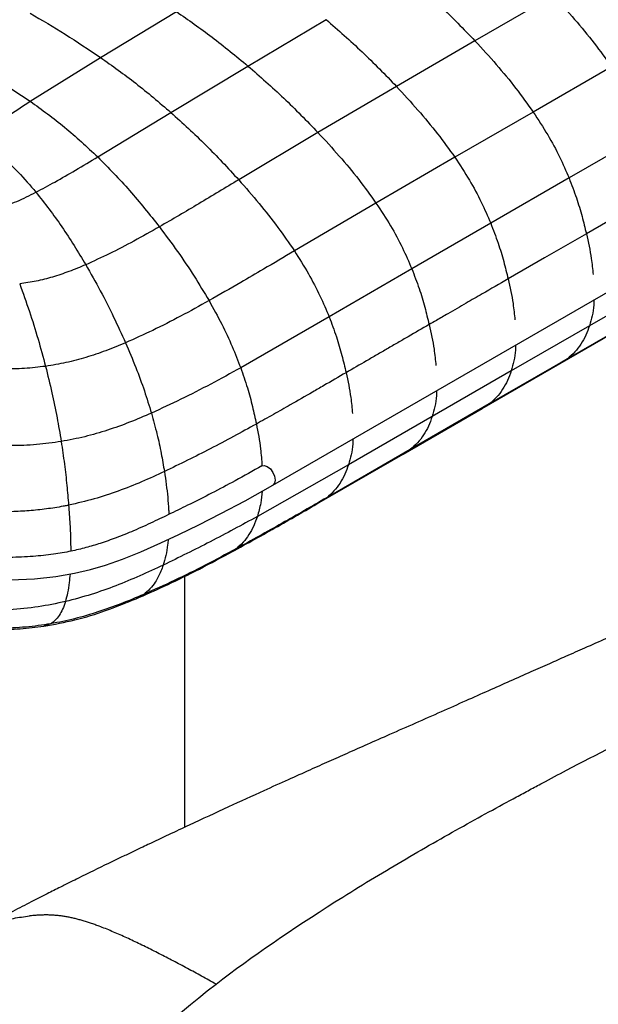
# Paper-space layout '_Isometric' of a CAD drawing. Header units: millimetres. Extents: x -373 to 687, y -154 to 896.
# Tile 3 of 15: x -239 to -110, y 361 to 581. Entities that reach past the tile are written whole.
import ezdxf

# ---------------------------------------------------------------- set-up
doc = ezdxf.new("R2010")
doc.units = ezdxf.units.MM

psp = doc.layouts.new('_Isometric')

# ---------------------------------------------------------------- linework, layer by layer
at = {"color": 7, "linetype": 'Continuous', "lineweight": 25}
for p, q in [((-182.45, 477.08), (141.11, 663.86)), ((-119.66, 586.71), (-137.19, 576.58)), ((-221.06, 572.87), (-204.05, 583.13)), ((-188.04, 570.95), (-170.53, 581.33)), ((-137.19, 576.58), (-154.75, 566.38)), ((-236.79, 563.06), (-221.06, 572.87)), ((-205.28, 560.55), (-188.04, 570.95)), ((-106.63, 570.78), (-124.16, 560.65)), ((-242.83, 567.04), (-236.79, 563.06)), ((-154.75, 566.38), (-172.35, 556.05)), ((-221.66, 550.58), (-205.28, 560.55)), ((-124.16, 560.65), (-141.71, 550.51)), ((-172.35, 556.05), (-190.1, 545.48)), ((-98.6, 556.01), (-116.13, 545.88)), ((-141.71, 550.51), (-159.36, 540.27)), ((-116.13, 545.88), (-133.67, 535.76)), ((-159.36, 540.27), (-177.63, 529.55)), ((-133.67, 535.76), (-151.34, 525.55)), ((-151.34, 525.55), (-169.85, 514.78)), ((-94.01, 522.93), (-111.54, 512.81)), ((-169.85, 514.78), (-189.66, 503.37)), ((-118.08, 504.36), (-100.55, 514.48)), ((-98.95, 515.52), (-116.49, 505.4)), ((-111.54, 512.81), (-129.07, 502.69)), ((-116.49, 505.4), (-134.02, 495.28)), ((-116.49, 505.4), (-118.09, 504.38)), ((-129.07, 502.69), (-146.78, 492.47)), ((-135.61, 494.24), (-118.08, 504.36)), ((-153.3, 484.03), (-135.6, 494.24)), ((-134.02, 495.28), (-151.71, 485.06)), ((-134.02, 495.28), (-135.62, 494.27)), ((-146.78, 492.47), (-165.51, 481.67)), ((-151.71, 485.06), (-170.39, 474.29)), ((-151.71, 485.06), (-153.32, 484.05)), ((-172.08, 473.19), (-153.3, 484.02)), ((-165.51, 481.67), (-185.93, 470.08)), ((-170.39, 474.29), (-171.98, 473.28)), ((-190.67, 462.85), (-192.32, 461.81)), ((-202.17, 400.51), (-202.17, 456.71)), ((-232.22, 446.05), (-233.76, 445.52))]:
    psp.add_line(p, q, dxfattribs=at)
at = {"color": 7, "linetype": 'Continuous', "lineweight": 25, "flags": 128}
for points in [[(-94.72, 543.51), (-99.4, 540.81), (-104.08, 538.11), (-112.25, 533.39)], [(-112.25, 533.39), (-116.93, 530.69), (-121.61, 527.98), (-129.78, 523.27)], [(-184.94, 481.41), (-184.37, 481.52), (-183.7, 481.29)], [(-183.7, 481.29), (-183.02, 480.74), (-182.45, 479.97), (-182.06, 479.08), (-181.93, 478.22), (-182.06, 477.52), (-182.45, 477.08), (-182.45, 477.08)], [(-241.2, 455.92), (-235.81, 456.15), (-231.04, 456.66), (-226.88, 457.38), (-223.3, 458.21), (-219.9, 459.2), (-216.12, 460.5), (-212.04, 462.14), (-207.55, 464.15), (-203.5, 466.07), (-199.04, 468.25), (-194.12, 470.73), (-188.64, 473.62), (-182.45, 477.08), (-182.45, 477.08)]]:
    psp.add_lwpolyline(points, dxfattribs=at)
at = {"color": 7, "linetype": 'Continuous', "lineweight": 25}
for points, knots in [([(-152.97, 591.57), (-150.27, 589.21), (-144.9, 584.54), (-139.75, 579.22), (-137.19, 576.58)], [0, 0, 0, 0, 0.503985, 1, 1, 1, 1]), ([(-119.66, 586.71), (-118.05, 584.95), (-114.92, 581.53), (-110.54, 576.23), (-107.91, 572.56), (-106.63, 570.78)], [0, 0, 0, 0, 0.35195, 0.68652, 1, 1, 1, 1]), ([(-236.82, 582.78), (-234.19, 581.24), (-228.92, 578.15), (-223.69, 574.63), (-221.06, 572.87)], [0, 0, 0, 0, 0.497993, 1, 1, 1, 1]), ([(-204.05, 583.13), (-201.38, 581.27), (-196.01, 577.52), (-190.71, 573.15), (-188.04, 570.95)], [0, 0, 0, 0, 0.49538, 1, 1, 1, 1]), ([(-170.53, 581.33), (-167.82, 578.98), (-162.46, 574.31), (-157.3, 569.01), (-154.75, 566.38)], [0, 0, 0, 0, 0.504041, 1, 1, 1, 1]), ([(-137.19, 576.58), (-135.59, 574.82), (-132.46, 571.4), (-128.07, 566.11), (-125.44, 562.43), (-124.17, 560.65)], [0, 0, 0, 0, 0.351944, 0.686516, 1, 1, 1, 1]), ([(-221.06, 572.87), (-218.41, 570.99), (-213.08, 567.19), (-207.89, 562.78), (-205.28, 560.55)], [0, 0, 0, 0, 0.495647, 1, 1, 1, 1]), ([(-188.04, 570.95), (-185.35, 568.6), (-180.02, 563.95), (-174.89, 558.67), (-172.35, 556.05)], [0, 0, 0, 0, 0.50418, 1, 1, 1, 1]), ([(-154.75, 566.38), (-153.14, 564.63), (-150.01, 561.23), (-145.62, 555.95), (-142.98, 552.29), (-141.71, 550.51)], [0, 0, 0, 0, 0.351926, 0.686481, 1, 1, 1, 1]), ([(-248.51, 554.78), (-247.71, 555.45), (-245.9, 556.96), (-241.96, 559.71), (-238.81, 561.75), (-236.79, 563.06)], [0, 0, 0, 0, 0.223763, 0.504277, 1, 1, 1, 1]), ([(-236.79, 563.06), (-234.19, 561.18), (-228.96, 557.39), (-224.11, 552.86), (-221.66, 550.58)], [0, 0, 0, 0, 0.496111, 1, 1, 1, 1]), ([(-205.28, 560.55), (-202.66, 558.17), (-197.48, 553.46), (-192.54, 548.12), (-190.1, 545.48)], [0, 0, 0, 0, 0.504298, 1, 1, 1, 1]), ([(-124.16, 560.65), (-123.05, 558.96), (-120.92, 555.71), (-118.23, 550.73), (-116.81, 547.46), (-116.13, 545.88)], [0, 0, 0, 0, 0.360825, 0.692429, 1, 1, 1, 1]), ([(-172.35, 556.05), (-170.75, 554.32), (-167.63, 550.93), (-163.26, 545.68), (-160.64, 542.04), (-159.36, 540.27)], [0, 0, 0, 0, 0.351928, 0.686418, 1, 1, 1, 1]), ([(-248.51, 554.78), (-246.91, 553.62), (-243.71, 551.29), (-239.4, 547.22), (-236.8, 544.21), (-235.5, 542.7)], [0, 0, 0, 0, 0.332368, 0.663932, 1, 1, 1, 1]), ([(-235.5, 542.7), (-234.08, 543.45), (-231.07, 545.06), (-226.48, 547.71), (-223.32, 549.59), (-221.66, 550.58)], [0, 0, 0, 0, 0.295487, 0.630969, 1, 1, 1, 1]), ([(-221.66, 550.58), (-219.25, 548.12), (-214.46, 543.24), (-210.06, 537.69), (-207.87, 534.93)], [0, 0, 0, 0, 0.503156, 1, 1, 1, 1]), ([(-141.71, 550.51), (-140.59, 548.82), (-138.46, 545.58), (-135.76, 540.6), (-134.35, 537.34), (-133.67, 535.76)], [0, 0, 0, 0, 0.360746, 0.692356, 1, 1, 1, 1]), ([(-190.1, 545.48), (-193.07, 543.68), (-198.92, 540.15), (-204.92, 536.65), (-207.87, 534.93)], [0, 0, 0, 0, 0.507656, 1, 1, 1, 1]), ([(-190.1, 545.48), (-188.56, 543.72), (-185.57, 540.3), (-181.38, 535), (-178.85, 531.33), (-177.63, 529.55)], [0, 0, 0, 0, 0.35205, 0.686529, 1, 1, 1, 1]), ([(-116.13, 545.88), (-115.56, 544.4), (-114.46, 541.53), (-113.21, 537.35), (-112.56, 534.68), (-112.25, 533.39)], [0, 0, 0, 0, 0.3549806, 0.6878266, 1, 1, 1, 1]), ([(-243.95, 539.23), (-242.54, 539.67), (-239.5, 540.62), (-236.89, 541.97), (-235.5, 542.7)], [0, 0, 0, 0, 0.4632424, 1, 1, 1, 1]), ([(-235.5, 542.7), (-233.52, 540.17), (-229.55, 535.07), (-226.09, 529.34), (-224.36, 526.45)], [0, 0, 0, 0, 0.496081, 1, 1, 1, 1]), ([(-159.36, 540.27), (-158.25, 538.58), (-156.12, 535.35), (-153.43, 530.38), (-152.02, 527.12), (-151.34, 525.55)], [0, 0, 0, 0, 0.360599, 0.692198, 1, 1, 1, 1]), ([(-133.67, 535.76), (-133.1, 534.28), (-131.99, 531.41), (-130.74, 527.23), (-130.09, 524.56), (-129.78, 523.26)], [0, 0, 0, 0, 0.35494, 0.687787, 1, 1, 1, 1]), ([(-207.87, 534.93), (-209.76, 533.87), (-213.42, 531.81), (-218.87, 528.94), (-222.59, 527.26), (-224.36, 526.45)], [0, 0, 0, 0, 0.359413, 0.694552, 1, 1, 1, 1]), ([(-207.87, 534.93), (-206.5, 533.11), (-203.83, 529.54), (-200.11, 524.04), (-197.85, 520.24), (-196.75, 518.41)], [0, 0, 0, 0, 0.352101, 0.686726, 1, 1, 1, 1]), ([(-112.25, 533.39), (-111.83, 531.53), (-111.13, 528.41), (-110.85, 525.45), (-110.73, 524.25)], [0, 0, 0, 0, 0.596513, 1, 1, 1, 1]), ([(-177.63, 529.55), (-179.94, 528.18), (-183.93, 525.81), (-190.28, 522.08), (-194.38, 519.75), (-196.75, 518.41)], [0, 0, 0, 0, 0.366854, 0.633231, 1, 1, 1, 1]), ([(-177.63, 529.55), (-176.56, 527.85), (-174.5, 524.6), (-171.89, 519.62), (-170.51, 516.35), (-169.85, 514.78)], [0, 0, 0, 0, 0.360665, 0.692246, 1, 1, 1, 1]), ([(-224.36, 526.45), (-225.6, 525.93), (-227.99, 524.93), (-231.71, 523.69), (-235.39, 522.72), (-237.91, 522.35), (-239.15, 522.16)], [0, 0, 0, 0, 0.273881, 0.527811, 0.767607, 1, 1, 1, 1]), ([(-224.36, 526.45), (-223.26, 524.52), (-221.11, 520.73), (-218.14, 514.91), (-216.32, 510.91), (-215.44, 508.97)], [0, 0, 0, 0, 0.349797, 0.685023, 1, 1, 1, 1]), ([(-151.34, 525.55), (-150.77, 524.07), (-149.67, 521.2), (-148.42, 517.01), (-147.78, 514.34), (-147.47, 513.05)], [0, 0, 0, 0, 0.354839, 0.687733, 1, 1, 1, 1]), ([(-129.78, 523.27), (-131.71, 522.15), (-134.83, 520.35), (-139.33, 517.75), (-142.75, 515.78), (-145.52, 514.18), (-146.92, 513.37), (-147.47, 513.05)], [0, 0, 0, 0, 0.327135, 0.529305, 0.762779, 0.907095, 1, 1, 1, 1]), ([(-129.78, 523.27), (-129.36, 521.41), (-128.66, 518.29), (-128.38, 515.33), (-128.26, 514.13)], [0, 0, 0, 0, 0.596524, 1, 1, 1, 1]), ([(91.04, 522.2), (91.01, 522.18), (90.68, 521.9), (90.19, 521.52), (89.53, 521.02), (88.81, 520.49), (87.76, 519.75), (86.42, 518.88), (84.65, 517.81), (82.61, 516.68), (80.14, 515.42), (77.28, 514.07), (73.68, 512.5), (69.18, 510.67), (64.31, 508.77), (59.84, 507.09), (56.02, 505.68), (52.77, 504.5), (49.66, 503.37), (46.56, 502.26), (43.98, 501.34), (41.92, 500.6), (40.39, 500.05), (38.57, 499.4), (36.21, 498.56), (33.42, 497.57), (30.56, 496.55), (27.81, 495.56), (23.88, 494.16), (18.96, 492.4), (13.2, 490.34), (7.93, 488.46), (2.88, 486.67), (-3.73, 484.32), (-11.89, 481.43), (-21.31, 478.07), (-30.5, 474.71), (-39.66, 471.25), (-49.14, 467.52), (-59.05, 463.51), (-69.5, 459.17), (-80.57, 454.51), (-89.87, 450.54), (-97.23, 447.36), (-102.49, 445.07), (-107.62, 442.83), (-112.42, 440.72), (-116.69, 438.83), (-120.7, 437.05), (-124.87, 435.2), (-129.42, 433.17), (-134.28, 431.01), (-139.4, 428.73), (-144.86, 426.3), (-150.53, 423.79), (-156.04, 421.37), (-161.14, 419.12), (-165.67, 417.11), (-169.95, 415.21), (-174.36, 413.24), (-179.22, 411.05), (-185.31, 408.29), (-192.7, 404.92), (-201.42, 400.88), (-207.81, 397.87), (-211.86, 395.94), (-213.2, 395.3), (-214.42, 394.72), (-215.63, 394.14), (-216.85, 393.56), (-218.07, 392.97), (-221.14, 391.49), (-224.36, 389.91), (-227.9, 388.16), (-230.25, 386.99), (-233.2, 385.51), (-236.75, 383.7), (-240.83, 381.58), (-244.94, 379.4), (-247.63, 377.9), (-248.84, 377.23)], [0, 0, 0, 0, 0.000414, 0.004499, 0.006678, 0.009185, 0.014479, 0.021464, 0.02851, 0.039642, 0.049498, 0.059794, 0.074543, 0.090727, 0.107982, 0.123969, 0.135288, 0.145235, 0.154929, 0.164731, 0.174597, 0.179453, 0.184308, 0.189157, 0.196923, 0.206153, 0.21504, 0.223594, 0.231825, 0.251721, 0.269662, 0.285798, 0.301256, 0.316624, 0.346596, 0.374903, 0.399294, 0.425295, 0.452325, 0.479988, 0.510449, 0.542162, 0.574527, 0.589445, 0.604111, 0.618524, 0.632121, 0.643818, 0.653752, 0.665028, 0.677782, 0.690834, 0.704823, 0.719927, 0.735811, 0.751563, 0.765217, 0.777373, 0.788159, 0.799531, 0.812299, 0.826532, 0.847365, 0.870569, 0.895425, 0.899459, 0.902567, 0.90569, 0.908825, 0.911971, 0.915129, 0.918302, 0.936015, 0.940762, 0.947074, 0.955206, 0.965074, 0.976554, 0.989469, 1, 1, 1, 1]), ([(-239.15, 522.16), (-238.42, 520.13), (-236.97, 516.11), (-235.04, 509.97), (-233.9, 505.76), (-233.35, 503.7)], [0, 0, 0, 0, 0.3445124, 0.6804691, 1, 1, 1, 1]), ([(-184.94, 481.41), (-186.92, 480.29), (-190.6, 478.2), (-195.99, 475.37), (-200.82, 472.94), (-205.19, 470.8), (-209.39, 468.79), (-213.42, 466.95), (-217.35, 465.35), (-220.92, 464.09), (-224.3, 463.09), (-227.79, 462.25), (-231.73, 461.57), (-236.31, 461.08), (-240.86, 460.88), (-245.21, 460.94), (-249.01, 461.16), (-252.47, 461.52), (-255.32, 461.94), (-257.56, 462.34), (-259.8, 462.8), (-262.51, 463.43), (-266, 464.39), (-269.84, 465.64), (-273.75, 467.08), (-278.65, 469.08), (-284.37, 471.67), (-293.59, 476.1), (-305.06, 481.94), (-316.27, 488.16), (-324.96, 493.27), (-331.47, 497.25), (-338.08, 501.47), (-343.43, 505.05), (-347.4, 507.8), (-349.82, 509.51), (-351.96, 511.06), (-354.06, 512.64), (-356.33, 514.43), (-358.85, 516.59), (-360.94, 518.55), (-362.01, 519.82), (-362.34, 520.21)], [0, 0, 0, 0, 0.0358265, 0.0668051, 0.0942639, 0.1189086, 0.1410415, 0.1648472, 0.1853812, 0.203452, 0.2190924, 0.2346055, 0.2522423, 0.2722106, 0.2946852, 0.3110373, 0.3283164, 0.3438391, 0.3564846, 0.3663102, 0.37412, 0.3872338, 0.4040932, 0.42415, 0.4443099, 0.4641297, 0.501883, 0.5384356, 0.619333, 0.6994782, 0.7395338, 0.7797712, 0.8221116, 0.8670257, 0.8857675, 0.9023241, 0.9166744, 0.9303202, 0.9472406, 0.9671834, 0.9899698, 1, 1, 1, 1]), ([(-196.75, 518.41), (-198.86, 517.24), (-202.97, 514.97), (-209.16, 511.79), (-213.4, 509.89), (-215.44, 508.97)], [0, 0, 0, 0, 0.352033, 0.687128, 1, 1, 1, 1]), ([(-196.75, 518.41), (-195.79, 516.67), (-193.93, 513.33), (-191.55, 508.27), (-190.27, 504.96), (-189.66, 503.37)], [0, 0, 0, 0, 0.361426, 0.692914, 1, 1, 1, 1]), ([(-110.59, 518.56), (-110.59, 518.19), (-110.59, 516.05), (-111.11, 514.28), (-111.54, 512.81)], [0, 0, 0, 0, 0.170272, 1, 1, 1, 1]), ([(-169.85, 514.78), (-169.29, 513.3), (-168.21, 510.43), (-166.99, 506.24), (-166.36, 503.58), (-166.06, 502.28)], [0, 0, 0, 0, 0.354796, 0.687666, 1, 1, 1, 1]), ([(-147.47, 513.05), (-149.03, 512.15), (-151.37, 510.8), (-154.48, 508.99), (-156.82, 507.64), (-159.16, 506.28), (-162.24, 504.5), (-164.54, 503.16), (-166.06, 502.28)], [0, 0, 0, 0, 0.251629, 0.377444, 0.503259, 0.629073, 0.754888, 1, 1, 1, 1]), ([(-147.47, 513.05), (-147.05, 511.19), (-146.35, 508.08), (-146.07, 505.11), (-145.95, 503.92)], [0, 0, 0, 0, 0.596554, 1, 1, 1, 1]), ([(-111.54, 512.81), (-111.81, 512.08), (-112.34, 510.59), (-113.45, 508.63), (-114.81, 506.83), (-115.92, 505.88), (-116.49, 505.4)], [0, 0, 0, 0, 0.236278, 0.481475, 0.735877, 1, 1, 1, 1]), ([(-215.44, 508.97), (-216.91, 508.37), (-219.77, 507.18), (-224.23, 505.69), (-228.71, 504.47), (-231.82, 503.96), (-233.35, 503.7)], [0, 0, 0, 0, 0.266975, 0.519842, 0.762546, 1, 1, 1, 1]), ([(-215.44, 508.97), (-214.66, 507.14), (-213.17, 503.64), (-211.22, 498.35), (-210.16, 494.89), (-209.65, 493.23)], [0, 0, 0, 0, 0.362291, 0.693801, 1, 1, 1, 1]), ([(-128.12, 508.44), (-128.12, 508.07), (-128.12, 505.93), (-128.64, 504.16), (-129.07, 502.69)], [0, 0, 0, 0, 0.170292, 1, 1, 1, 1]), ([(-195.17, 365.39), (-187.22, 371.53), (-177.99, 377.81), (-166.2, 385.26), (-163.83, 386.73), (-159.1, 389.61), (-156.73, 391.03), (-149.7, 395.18), (-145.07, 397.82), (-136.18, 402.8), (-131.9, 405.14), (-126.9, 407.83), (-125.92, 408.36), (-123.99, 409.39), (-123.05, 409.9), (-120.27, 411.38), (-118.48, 412.33), (-109.73, 416.92), (-103.33, 420.16), (-87.81, 427.73), (-78.69, 432.05), (-66.91, 437.44), (-64.53, 438.52), (-59.77, 440.65), (-57.39, 441.71), (-50.26, 444.85), (-40.77, 448.95), (-31.28, 452.92), (-21.79, 456.86), (-17.04, 458.81), (-2.77, 464.61), (6.76, 468.38), (25.88, 475.52), (35.46, 478.89), (46.9, 482.63), (49.16, 483.35), (53.61, 484.74), (55.8, 485.41), (62.27, 487.35), (66.48, 488.55), (74.93, 490.86), (79.17, 491.98), (84.62, 493.39), (86, 493.74), (87.46, 494.11), (87.82, 494.2), (87.92, 494.23), (87.94, 494.23), (87.95, 494.24), (87.95, 494.24), (87.96, 494.24), (87.98, 494.24), (88.07, 494.27), (88.44, 494.36), (89.91, 494.73), (91.32, 495.09), (97, 496.52), (101.61, 497.67), (110.31, 499.82), (114.4, 500.83), (118.79, 501.91), (119.63, 502.11), (121.24, 502.51), (121.99, 502.69), (124.15, 503.22), (125.43, 503.53), (128.9, 504.34), (130.74, 504.74), (134.1, 505.27), (135.64, 505.41), (137.35, 505.45)], [0, 0, 0, 0, 0.0625, 0.0625, 0.078125, 0.078125, 0.09375, 0.09375, 0.125, 0.125, 0.15625, 0.15625, 0.164062, 0.164062, 0.171875, 0.171875, 0.1875, 0.1875, 0.25, 0.25, 0.3125, 0.3125, 0.328125, 0.328125, 0.34375, 0.34375, 0.375, 0.40625, 0.40625, 0.4375, 0.4375, 0.5, 0.5, 0.5625, 0.5625, 0.578125, 0.578125, 0.59375, 0.59375, 0.625, 0.625, 0.65625, 0.65625, 0.664062, 0.666016, 0.666504, 0.666626, 0.666656, 0.666656, 0.666687, 0.666687, 0.666748, 0.666992, 0.667969, 0.671875, 0.6875, 0.6875, 0.75, 0.75, 0.8125, 0.8125, 0.828125, 0.828125, 0.84375, 0.84375, 0.875, 0.875, 0.9375, 0.9375, 1, 1, 1, 1]), ([(-233.35, 503.7), (-234.92, 503.52), (-238.1, 503.15), (-243.06, 503.11), (-248.25, 503.45), (-251.68, 504.01), (-253.46, 504.31)], [0, 0, 0, 0, 0.231651, 0.470619, 0.724212, 1, 1, 1, 1]), ([(-233.35, 503.7), (-232.87, 501.75), (-231.94, 498.01), (-230.78, 492.36), (-230.15, 488.65), (-229.86, 486.86)], [0, 0, 0, 0, 0.360773, 0.692684, 1, 1, 1, 1]), ([(-189.66, 503.37), (-191.89, 502.15), (-196.28, 499.74), (-202.9, 496.33), (-207.43, 494.25), (-209.65, 493.23)], [0, 0, 0, 0, 0.345721, 0.680612, 1, 1, 1, 1]), ([(-189.66, 503.37), (-189.14, 501.88), (-188.14, 498.98), (-187, 494.77), (-186.43, 492.09), (-186.15, 490.79)], [0, 0, 0, 0, 0.354949, 0.687714, 1, 1, 1, 1]), ([(-129.07, 502.69), (-129.34, 501.96), (-129.87, 500.47), (-130.98, 498.51), (-132.34, 496.71), (-133.45, 495.76), (-134.02, 495.28)], [0, 0, 0, 0, 0.236276, 0.48148, 0.735886, 1, 1, 1, 1]), ([(-166.06, 502.28), (-167.72, 501.32), (-170.22, 499.87), (-174.38, 497.46), (-178.14, 495.3), (-182.34, 492.92), (-184.88, 491.5), (-186.15, 490.79)], [0, 0, 0, 0, 0.249987, 0.374981, 0.624968, 0.81248, 1, 1, 1, 1]), ([(-166.06, 502.28), (-165.66, 500.42), (-164.99, 497.3), (-164.73, 494.34), (-164.62, 493.14)], [0, 0, 0, 0, 0.596757, 1, 1, 1, 1]), ([(-145.82, 498.22), (-145.82, 497.86), (-145.83, 495.71), (-146.35, 493.94), (-146.78, 492.47)], [0, 0, 0, 0, 0.170233, 1, 1, 1, 1]), ([(-209.65, 493.23), (-211.26, 492.53), (-214.44, 491.16), (-219.41, 489.38), (-224.5, 487.88), (-228.08, 487.2), (-229.86, 486.86)], [0, 0, 0, 0, 0.260689, 0.512597, 0.757961, 1, 1, 1, 1]), ([(-209.65, 493.23), (-209.22, 491.67), (-208.38, 488.66), (-207.43, 484.28), (-206.97, 481.49), (-206.74, 480.14)], [0, 0, 0, 0, 0.355417, 0.68803, 1, 1, 1, 1]), ([(-146.78, 492.47), (-147.04, 491.74), (-147.57, 490.25), (-148.68, 488.29), (-150.04, 486.5), (-151.15, 485.55), (-151.71, 485.06)], [0, 0, 0, 0, 0.236268, 0.481468, 0.735875, 1, 1, 1, 1]), ([(-186.15, 490.79), (-189.56, 488.92), (-196.25, 485.24), (-203.29, 481.82), (-206.74, 480.14)], [0, 0, 0, 0, 0.509807, 1, 1, 1, 1]), ([(-186.15, 490.79), (-185.79, 488.92), (-185.18, 485.72), (-184.98, 482.69), (-184.89, 481.44)], [0, 0, 0, 0, 0.58719, 1, 1, 1, 1]), ([(-164.53, 487.42), (-164.53, 487.06), (-164.55, 484.91), (-165.07, 483.14), (-165.51, 481.67)], [0, 0, 0, 0, 0.169696, 1, 1, 1, 1]), ([(-229.86, 486.86), (-231.68, 486.6), (-235.39, 486.08), (-241.25, 485.88), (-247.39, 486.12), (-251.44, 486.7), (-253.54, 487)], [0, 0, 0, 0, 0.2335236, 0.4733997, 0.726304, 1, 1, 1, 1]), ([(-229.86, 486.86), (-229.61, 485.18), (-229.12, 481.93), (-228.58, 477.15), (-228.32, 474.09), (-228.19, 472.61)], [0, 0, 0, 0, 0.355279, 0.68782, 1, 1, 1, 1]), ([(-165.51, 481.67), (-165.77, 480.94), (-166.3, 479.46), (-167.4, 477.5), (-168.74, 475.71), (-169.83, 474.77), (-170.39, 474.29)], [0, 0, 0, 0, 0.236181, 0.481352, 0.735792, 1, 1, 1, 1]), ([(-206.74, 480.14), (-208.43, 479.37), (-211.78, 477.83), (-217.01, 475.76), (-222.41, 473.94), (-226.27, 473.05), (-228.19, 472.61)], [0, 0, 0, 0, 0.256576, 0.507829, 0.75489, 1, 1, 1, 1]), ([(-206.74, 480.14), (-206.6, 479.17), (-206.31, 477.23), (-206, 474.37), (-205.8, 472.13), (-205.77, 470.88), (-205.77, 470.53)], [0, 0, 0, 0, 0.2962541, 0.5910032, 0.8855972, 1, 1, 1, 1]), ([(-170.39, 474.29), (-173.7, 472.38), (-180.39, 468.52), (-187.22, 464.75), (-190.67, 462.85)], [0, 0, 0, 0, 0.4960756, 1, 1, 1, 1]), ([(-184.88, 475.72), (-184.96, 474.84), (-185.15, 472.8), (-185.65, 471.06), (-185.93, 470.08)], [0, 0, 0, 0, 0.433146, 1, 1, 1, 1]), ([(-228.19, 472.61), (-228.21, 472.61), (-228.31, 472.59), (-228.71, 472.5), (-230.33, 472.19), (-233.16, 471.74), (-237.02, 471.33), (-240.92, 471.13), (-244.83, 471.13), (-248.37, 471.31), (-251.53, 471.59), (-253.38, 471.83), (-254.31, 471.95)], [0, 0, 0, 0, 0.002291, 0.011454, 0.048108, 0.194885, 0.341685, 0.488491, 0.635289, 0.782065, 0.890818, 1, 1, 1, 1]), ([(-228.19, 472.61), (-228.09, 471.2), (-227.89, 468.4), (-227.73, 464.92), (-227.73, 462.98), (-227.73, 462.31)], [0, 0, 0, 0, 0.398511, 0.791924, 1, 1, 1, 1]), ([(-192.31, 461.79), (-188.86, 463.69), (-182, 467.46), (-175.3, 471.34), (-171.97, 473.26)], [0, 0, 0, 0, 0.5032907, 1, 1, 1, 1]), ([(-185.93, 470.08), (-189.42, 468.18), (-196.26, 464.44), (-203.48, 460.92), (-207.02, 459.19)], [0, 0, 0, 0, 0.509467, 1, 1, 1, 1]), ([(-185.93, 470.08), (-186.19, 469.36), (-186.72, 467.88), (-187.79, 465.96), (-189.08, 464.22), (-190.13, 463.31), (-190.67, 462.85)], [0, 0, 0, 0, 0.2359526, 0.4810804, 0.7356154, 1, 1, 1, 1]), ([(-205.9, 464.93), (-205.94, 464.53), (-206.04, 463.26), (-206.4, 461.31), (-206.81, 459.9), (-207.02, 459.19)], [0, 0, 0, 0, 0.186521, 0.58705, 1, 1, 1, 1]), ([(-213.1, 451.66), (-210.99, 452.58), (-206.46, 454.55), (-199.55, 457.95), (-194.82, 460.47), (-192.31, 461.79)], [0, 0, 0, 0, 0.291268, 0.625118, 1, 1, 1, 1]), ([(-190.67, 462.85), (-192.97, 461.62), (-197.5, 459.2), (-204.37, 455.76), (-209.08, 453.66), (-211.38, 452.63)], [0, 0, 0, 0, 0.3449105, 0.6798565, 1, 1, 1, 1]), ([(-207.02, 459.19), (-208.75, 458.38), (-212.19, 456.78), (-217.54, 454.56), (-223.05, 452.57), (-226.96, 451.54), (-228.91, 451.03)], [0, 0, 0, 0, 0.257539, 0.509175, 0.755933, 1, 1, 1, 1]), ([(-207.02, 459.19), (-207.18, 458.73), (-207.51, 457.79), (-208.1, 456.54), (-208.9, 455.18), (-209.96, 453.79), (-210.9, 453.02), (-211.38, 452.63)], [0, 0, 0, 0, 0.156008, 0.316161, 0.480548, 0.735215, 1, 1, 1, 1]), ([(-227.88, 457.2), (-227.94, 456.55), (-228.06, 455.03), (-228.4, 452.93), (-228.74, 451.67), (-228.91, 451.03)], [0, 0, 0, 0, 0.268692, 0.628389, 1, 1, 1, 1]), ([(-211.38, 452.63), (-213.07, 451.92), (-216.37, 450.53), (-221.52, 448.69), (-226.75, 447.13), (-230.41, 446.41), (-232.22, 446.05)], [0, 0, 0, 0, 0.2626675, 0.5154654, 0.7602562, 1, 1, 1, 1]), ([(-211.38, 452.63), (-211.9, 452.26), (-212.45, 451.87), (-213.08, 451.68), (-213.1, 451.67)], [0, 0, 0, 0, 0.956478, 1, 1, 1, 1]), ([(-228.91, 451.03), (-230.92, 450.61), (-235, 449.74), (-241.51, 449.12), (-248.37, 449.04), (-252.89, 449.51), (-255.24, 449.76)], [0, 0, 0, 0, 0.235459, 0.47637, 0.728762, 1, 1, 1, 1]), ([(-233.76, 445.5), (-231.4, 445.94), (-226.59, 446.82), (-219.71, 449), (-215.34, 450.76), (-213.1, 451.66)], [0, 0, 0, 0, 0.318659, 0.649719, 1, 1, 1, 1]), ([(-228.91, 451.03), (-229.11, 450.44), (-229.52, 449.24), (-230.29, 447.87), (-231.17, 446.75), (-231.86, 446.29), (-232.22, 446.05)], [0, 0, 0, 0, 0.2356478, 0.4804505, 0.7351313, 1, 1, 1, 1]), ([(-256.21, 446.11), (-254.23, 445.78), (-250.4, 445.14), (-244.59, 444.77), (-239.02, 444.85), (-235.5, 445.29), (-233.76, 445.5)], [0, 0, 0, 0, 0.271139, 0.523053, 0.763678, 1, 1, 1, 1]), ([(-232.22, 446.05), (-234.06, 445.77), (-237.79, 445.22), (-243.66, 445.01), (-249.77, 445.27), (-253.78, 445.87), (-255.85, 446.19)], [0, 0, 0, 0, 0.235989, 0.476662, 0.728768, 1, 1, 1, 1]), ([(-246.55, 378.28), (-245.74, 378.61), (-243.74, 379.42), (-240.44, 380.18), (-238.14, 380.49), (-236.96, 380.65)], [0, 0, 0, 0, 0.2519094, 0.6174523, 1, 1, 1, 1]), ([(-195.17, 365.39), (-195.71, 365.68), (-196.79, 366.28), (-198.4, 367.16), (-200, 368.03), (-201.59, 368.89), (-203.18, 369.74), (-204.76, 370.57), (-206.33, 371.39), (-207.9, 372.19), (-209.45, 372.98), (-210.99, 373.74), (-212.53, 374.49), (-214.04, 375.21), (-215.55, 375.91), (-217.03, 376.57), (-218.5, 377.2), (-219.94, 377.8), (-221.22, 378.3), (-222.32, 378.7), (-223.27, 379.03), (-224.21, 379.34), (-225.14, 379.62), (-226.05, 379.87), (-226.96, 380.1), (-227.86, 380.3), (-228.76, 380.47), (-229.65, 380.61), (-230.53, 380.72), (-231.42, 380.8), (-232.32, 380.85), (-233.22, 380.87), (-234.13, 380.85), (-235.06, 380.81), (-236, 380.75), (-236.64, 380.68), (-236.97, 380.65)], [0, 0, 0, 0, 0.036085, 0.072093, 0.108014, 0.14384, 0.179574, 0.215224, 0.250797, 0.286299, 0.321732, 0.35709, 0.392359, 0.427511, 0.462521, 0.497383, 0.532105, 0.566695, 0.601151, 0.624685, 0.648173, 0.671624, 0.695046, 0.718446, 0.741828, 0.765199, 0.788566, 0.811936, 0.835321, 0.858731, 0.882176, 0.905659, 0.929185, 0.952752, 0.976359, 1, 1, 1, 1])]:
    psp.add_open_spline(points, degree=3, knots=knots, dxfattribs=at)
psp.add_open_spline([(-220.58, 342.46), (-214.13, 349.22), (-205.77, 357.19), (-195.17, 365.39)], degree=3, dxfattribs=at)

doc.saveas('drawing.dxf')
